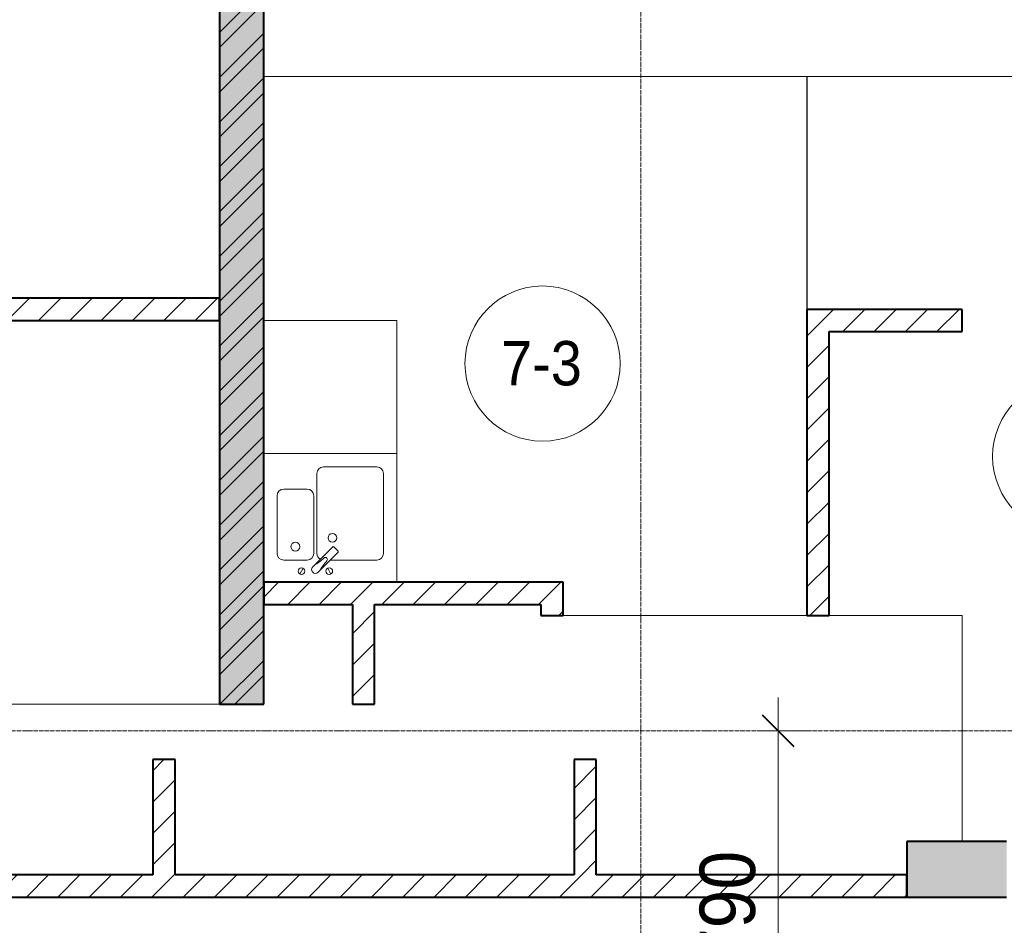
# Model space of a CAD drawing. Header units: millimetres. Extents: x 5617 to 106049, y 7718 to 209339.
# Tile 39 of 63: x 45318 to 49759, y 25423 to 29506. Entities that reach past the tile are written whole.
import ezdxf

# ---------------------------------------------------------------- set-up
doc = ezdxf.new("R2010")
doc.units = ezdxf.units.MM
doc.linetypes.add('ADSK_Линия сетки', pattern=[25, 20, -2.5, 0, -2.5])
doc.linetypes.add('Линия сетки', pattern=[25, 20, -2.5, 0, -2.5])
for name, color, linetype, lineweight in [('Марки помещений', 7, 'Continuous', 20), ('Мебель', 7, 'Continuous', 18), ('Оси', 7, 'Continuous', 9), ('Перекрытия', 7, 'Continuous', 18), ('Размеры', 7, 'Continuous', 9), ('Размеры-100', 7, 'Continuous', 9), ('Сантехнические приборы', 7, 'Continuous', 18), ('Стены', 7, 'Continuous', 18), ('Стены разрез', 7, 'Continuous', 40)]:
    doc.layers.add(name, color=color, linetype=linetype, lineweight=lineweight)
doc.styles.add('Arial', font='arial.ttf', dxfattribs={"width": 0.9, "height": 250})
doc.styles.add('Arial_3', font='arial.ttf', dxfattribs={"width": 0.9, "height": 200})
doc.dimstyles.new('Основной_2_5_мм', dxfattribs={"dimscale": 304.8, "dimtxt": 255.06485, "dimasz": 0.463911, "dimexe": 0.492126, "dimexo": 0.492126, "dimgap": 0.098425, "dimtad": 1, "dimdec": 0, "dimdsep": 46, "dimtxsty": 'Arial', "dimblk1": 'OBLIQUE', "dimblk2": 'OBLIQUE', "dimsah": 1, "dimcen": 0.09, "dimdle": 0.492126, "dimazin": 2, "dimtfac": 1, "dimtdec": 4, "dimtix": 1, "dimtmove": 0, "dimatfit": 3, "dimfxl": 1, "dimtvp": 1, "dimtolj": 1, "dimtzin": 0, "dimlwd": 20, "dimlwe": 20, "dimarcsym": 2})
pattern_1 = [(45, (0, 0), (-70.71068, 70.71068), [])]

# ---------------------------------------------------------------- blocks, each defined once
blk = doc.blocks.new('MR_Мойка - Кухонная мойка-V15-МКСС_К4_L18_61_500_')
at = {"layer": 'Сантехнические приборы', "color": 253, "true_color": 0xaaaaaa}
for p, q in [((-300, 550), (300, 550)), ((300, 550), (300, -30)), ((-30, 490), (210, 490)), ((-60, 100), (-60, 460)), ((240, 460), (240, 100)), ((-240, 100), (-240, 360)), ((-210, 390), (-104, 390)), ((-74, 360), (-74, 100)), ((-69.8, 48.2), (11.4, 129.4)), ((35.5, 105.4), (-45.7, 24.2)), ((15.7, 129.4), (35.5, 109.6)), ((-104, 70), (-210, 70)), ((-79, 39), (-69.8, 48.2)), ((210, 70), (0.1, 70)), ((-136.7, 6.7), (-122.6, 33.3)), ((-45.7, 24.2), (-55, 14.9)), ((2.7, 6.7), (-11.4, 33.3))]:
    blk.add_line(p, q, dxfattribs=at)
for centre, radius, start, end in [((-30, 460), 30, 90, 180), ((210, 460), 30, 0, 90), ((-210, 360), 30, 90, 180), ((-104, 360), 30, 0, 90), ((10, 170), 20, 0, 180), ((-157, 130), 20, 0, 180), ((10, 170), 20, 180, 0), ((-210, 100), 30, 180, 270), ((-157, 130), 20, 180, 0), ((-104, 100), 30, 270, 0), ((-30, 100), 30, 180, 241.4489), ((13.5, 127.3), 3, 45, 135), ((13.5, 127.3), 3, 45, 135), ((33.3, 107.5), 3, 315, 45), ((33.3, 107.5), 3, 315, 45), ((210, 100), 30, 270, 0), ((-171.5, 230.2), 208.5, 299.1823, 313.4054), ((136.3, -77.5), 208.5, 136.5946, 150.8177), ((-21.7, 72.3), 9.19, 315, 135), ((-129.7, 20), 15, 0, 180), ((-129.7, 20), 15, 180, 0), ((-67, 26.9), 17, 135, 315), ((-4.3, 20), 15, 0, 180), ((-4.3, 20), 15, 180, 0)]:
    blk.add_arc(centre, radius, start, end, dxfattribs=at)
blk = doc.blocks.new('MR_Зона обслуживания - MR_Зона обслуживания-V16-МКСС_К4_L18_61_500_')
at = {"layer": 'Мебель', "lineweight": 9}
for p, q in [((300, 600), (-300, 600)), ((300, 0), (300, 600)), ((-300, 0), (300, 0))]:
    blk.add_line(p, q, dxfattribs=at)
blk = doc.blocks.new('135_SLK_K4_AR_rvt-1-МКСС_К4_L18_61_500_')
at = {"layer": 'Стены разрез', "lineweight": 9, "true_color": 0xaaaaaa}
h = blk.add_hatch(dxfattribs=at)
h.set_pattern_fill('FP_1', color=253, style=0, pattern_type=2)
h.set_pattern_definition([(50, (0, 0), (218.62117, -19.1268), [22.86, -251.46]), (355, (0, 0), (-42.29187, 229.2684), [18.288, -201.168]), (100.451, (18.22, -1.6), (176.33107, 210.13963), [19.428, -213.708]), (46.184, (0, 60.96), (325.29495, -50.45164), [34.29, -377.19]), (96.636, (27.1, 56.76), (284.883, 296.91266), [29.142, -320.562]), (351.184, (0, 60.96), (284.8858, 296.9107), [27.432, -301.752]), (21, (30.48, 45.72), (181.93753, -122.71832), [22.86, -251.46]), (326, (30.48, 45.72), (74.16223, 221.0262), [18.288, -201.168]), (71.451, (45.64, 35.5), (256.10035, 98.30526), [19.428, -213.708]), (37.5, (0, 0), (3.70639, 101.465895), [3.353, -195.377, 3.353, -200.863, -201.93]), (37.5, (0, 0), (3.70639, 101.465895), [-402.946, 3.353, -198.577]), (7.5, (0, 0), (80.18358, 120.21653), [3.353, -113.081, 3.353, -190.805, -76.962]), (7.5, (0, 0), (80.18358, 120.21653), [-310.591, 3.353, -73.609]), (327.5, (-67.97, 0), (162.708646, -6.87497), [3.353, -72.847, 3.353, -234.391, -315.468]), (327.5, (-67.97, 0), (162.708646, -6.87497), [-313.944, 3.353, -312.115]), (317.5, (-98.45, 0), (177.75468, 30.51183), [3.353, -95.707, 3.353, -154.534, -224.028]), (317.5, (-98.45, 0), (177.75468, 30.51183), [-256.946, 3.353, -220.675])])
h.paths.add_polyline_path([(120450, 26420), (120650, 26420), (120650, 32900), (120450, 32900), (120450, 26543.4)])
h = blk.add_hatch(dxfattribs=at)
h.set_pattern_fill('FP_2', color=253, style=0, pattern_type=2)
h.set_pattern_definition([(45, (0, 0), (-101.02788, 101.02788), []), (45, (67.35, 0), (-101.02788, 101.02788), [])])
h.paths.add_polyline_path([(120450, 26420), (120650, 26420), (120650, 32900), (120450, 32900), (120450, 26543.4)])
h = blk.add_hatch(dxfattribs=at)
h.set_pattern_fill('FP_3', color=253, style=0, pattern_type=2)
h.set_pattern_definition(pattern_1)
h.paths.add_polyline_path([(120450, 28150), (120450, 28250), (119150, 28250), (119150, 28150), (119350.4, 28150)])
h.paths.add_polyline_path([(118350, 28150), (118350, 28250), (117060, 28250), (117060, 28150), (117118, 28150)])
h = blk.add_hatch(dxfattribs=at)
h.set_pattern_fill('FP_3', color=253, style=0, pattern_type=2)
h.set_pattern_definition(pattern_1)
h.paths.add_polyline_path([(123200, 26820), (123200, 28200), (123100, 28200), (123100, 26820)])
h = blk.add_hatch(dxfattribs=at)
h.set_pattern_fill('FP_3', color=253, style=0, pattern_type=2)
h.set_pattern_definition(pattern_1)
h.paths.add_polyline_path([(123800, 28100), (123800, 28200), (123200, 28200), (123200, 28100)])
h = blk.add_hatch(dxfattribs=at)
h.set_pattern_fill('FP_3', color=253, style=0, pattern_type=2)
h.set_pattern_definition(pattern_1)
h.paths.add_polyline_path([(121900, 26870), (121900, 26970), (120650, 26970), (120650, 26870), (121582.8, 26870)])
h = blk.add_hatch(dxfattribs=at)
h.set_pattern_fill('FP_3', color=253, style=0, pattern_type=2)
h.set_pattern_definition(pattern_1)
h.paths.add_polyline_path([(122000, 26820), (122000, 26970), (121900, 26970), (121900, 26820)])
h = blk.add_hatch(dxfattribs=at)
h.set_pattern_fill('FP_3', color=253, style=0, pattern_type=2)
h.set_pattern_definition(pattern_1)
h.paths.add_polyline_path([(121150, 26420), (121150, 26870), (121050, 26870), (121050, 26420)])
h = blk.add_hatch(dxfattribs=at)
h.set_pattern_fill('FP_3', color=253, style=0, pattern_type=2)
h.set_pattern_definition(pattern_1)
h.paths.add_polyline_path([(120250, 25650), (120250, 26170), (120150, 26170), (120150, 25650)])
h = blk.add_hatch(dxfattribs=at)
h.set_pattern_fill('FP_3', color=253, style=0, pattern_type=2)
h.set_pattern_definition(pattern_1)
h.paths.add_polyline_path([(122150, 25650), (122150, 26170), (122050, 26170), (122050, 25650)])
at = {"layer": 'Стены разрез', "lineweight": 18, "true_color": 0xcbcbcb}
h = blk.add_hatch(color=9, dxfattribs=at)
h.paths.add_polyline_path([(125550, 25550), (125550, 25800), (125100, 25800), (125100, 25550)])
h.paths.add_polyline_path([(124000, 25550), (124000, 25800), (123550, 25800), (123550, 25550), (123815.2, 25550)])
at = {"layer": 'Стены разрез', "lineweight": 9, "true_color": 0xaaaaaa}
h = blk.add_hatch(dxfattribs=at)
h.set_pattern_fill('FP_3', color=253, style=0, pattern_type=2)
h.set_pattern_definition(pattern_1)
h.paths.add_polyline_path([(123550, 25550), (123550, 25650), (115250, 25650), (115250, 25550), (119350.4, 25550)])
at = {"layer": 'Перекрытия', "color": 253, "true_color": 0xaaaaaa}
for p, q in [((122000, 26820), (123100, 26820)), ((123200, 26820), (123800, 26820)), ((123800, 26820), (123800, 25800)), ((117060, 26420), (120450, 26420))]:
    blk.add_line(p, q, dxfattribs=at)
at = {"layer": 'Стены', "color": 253, "true_color": 0xaaaaaa}
for p, q in [((120650, 29250.4), (124100, 29250.4)), ((123099.6, 29249.6), (120650, 29249.6)), ((123099.6, 28200), (123099.6, 29249.6)), ((123100.4, 29249.6), (123100.4, 28200)), ((124100, 29249.6), (123100.4, 29249.6))]:
    blk.add_line(p, q, dxfattribs=at)
at = {"layer": 'Стены разрез', "color": 253, "true_color": 0xaaaaaa}
for p, q in [((120450, 32900), (120450, 26420)), ((120650, 26420), (120650, 32900)), ((120450, 28250), (119150, 28250)), ((120450, 28150), (120450, 28250)), ((123100, 28200), (123100, 26820)), ((123200, 28200), (123100, 28200)), ((123800, 28200), (123200, 28200)), ((123800, 28100), (123800, 28200)), ((119150, 28150), (120450, 28150)), ((123200, 26820), (123200, 28100)), ((123200, 28100), (123800, 28100)), ((121900, 26970), (120650, 26970)), ((120650, 26970), (120650, 26870)), ((122000, 26970), (121900, 26970)), ((122000, 26820), (122000, 26970)), ((120650, 26870), (121050, 26870)), ((121050, 26870), (121050, 26420)), ((121150, 26870), (121900, 26870)), ((121150, 26420), (121150, 26870)), ((121900, 26870), (121900, 26820)), ((121900, 26820), (122000, 26820)), ((123100, 26820), (123200, 26820)), ((120450, 26420), (120650, 26420)), ((121050, 26420), (121150, 26420)), ((120250, 26170), (120150, 26170)), ((120150, 26170), (120150, 25650)), ((120250, 25650), (120250, 26170)), ((122150, 26170), (122050, 26170)), ((122050, 26170), (122050, 25650)), ((122150, 25650), (122150, 26170)), ((124000, 25800), (123550, 25800)), ((123550, 25800), (123550, 25550)), ((120150, 25650), (118490, 25650)), ((122050, 25650), (120250, 25650)), ((123550, 25650), (122150, 25650)), ((123550, 25550), (123550, 25650)), ((115250, 25550), (123550, 25550)), ((123550, 25550), (124000, 25550))]:
    blk.add_line(p, q, dxfattribs=at)
at = {"layer": 'Мебель', "color": 253, "lineweight": 18, "true_color": 0xaaaaaa}
blk.add_blockref('MR_Зона обслуживания - MR_Зона обслуживания-V16-МКСС_К4_L18_61_500_', (120950, 27550), dxfattribs=at)
at = {"layer": 'Сантехнические приборы', "color": 253, "lineweight": 18, "true_color": 0xaaaaaa}
blk.add_blockref('MR_Мойка - Кухонная мойка-V15-МКСС_К4_L18_61_500_', (120950, 27000), dxfattribs=at)
blk = doc.blocks.new('050_Марка_Помещение - Номер-620969-МКСС_К4_L18_61_500_')
at = {"layer": 'Марки помещений'}
blk.add_circle((0, 0), 3.5, dxfattribs=at)
blk = doc.blocks.new('DIMBLOCK24-МКСС_К4_L18_61_500_')
at = {"layer": 'Размеры-100', "lineweight": 20, "transparency": 16777216}
for p, q in [((48739.5, 26450), (48739.5, 24360)), ((48739.5, 26300), (48689.5, 26300)), ((48739.5, 26300), (48889.5, 26300)), ((48739.5, 24510), (48689.5, 24510)), ((48739.5, 24510), (48889.5, 24510))]:
    blk.add_line(p, q, dxfattribs=at)
at = {"layer": 'Размеры-100', "lineweight": 40, "transparency": 16777216}
for p, q in [((48739.5, 26300), (48668.8, 26370.7)), ((48739.5, 26300), (48810.2, 26229.3)), ((48739.5, 24510), (48668.8, 24580.7)), ((48739.5, 24510), (48810.2, 24439.3))]:
    blk.add_line(p, q, dxfattribs=at)
at = {"layer": 'Размеры-100', "color": 0, "lineweight": 20, "transparency": 16777216, "insert": (48384.9, 25059.7), "char_height": 250, "width": 828.765, "attachment_point": 1, "rotation": 90, "line_spacing_factor": 0.941778, "style": 'Arial'}
blk.add_mtext('1790', dxfattribs=at)
blk = doc.blocks.new('_Oblique')
at = {"color": 0, "linetype": 'ByBlock', "lineweight": -2}
blk.add_line((-0.5, -0.5), (0.5, 0.5), dxfattribs=at)

msp = doc.modelspace()

# ---------------------------------------------------------------- linework, layer by layer
at = {"layer": 'Оси', "linetype": 'Линия сетки'}
msp.add_line((48119, 12025.7), (48119, 33150), dxfattribs=at)
at = {"layer": 'Оси', "linetype": 'ADSK_Линия сетки'}
msp.add_line((62569, 26300), (24700.4, 26300), dxfattribs=at)

# ---------------------------------------------------------------- block references
at = {"lineweight": 5}
msp.add_blockref('135_SLK_K4_AR_rvt-1-МКСС_К4_L18_61_500_', (-74231, 0), dxfattribs=at)
at = {"layer": 'Марки помещений', "xscale": 99.99999999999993, "yscale": 99.99999999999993, "zscale": 99.99999999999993}
for p in [(47676.7, 27955.7), (50056.1, 27537)]:
    msp.add_blockref('050_Марка_Помещение - Номер-620969-МКСС_К4_L18_61_500_', p, dxfattribs=at)

# ---------------------------------------------------------------- texts
at = {"layer": 'Марки помещений', "lineweight": 9, "insert": (47490.2, 28057.5), "char_height": 200, "width": 447.342, "attachment_point": 1, "style": 'Arial_3'}
msp.add_mtext('7-3', dxfattribs=at)

# ---------------------------------------------------------------- dimensions: what is measured, and where the dimension line sits
at = {"layer": 'Размеры', "lineweight": 20}
dim = msp.add_linear_dim(base=(48739.5, 24510), p1=(48839.5, 26300), p2=(48839.5, 24510), angle=90, dimstyle='Основной_2_5_мм', override={"dimpost": '<>', "dimfxl": 1790}, dxfattribs=at)
dim.commit()
dim.dimension.update_dxf_attribs({"geometry": 'DIMBLOCK24-МКСС_К4_L18_61_500_', "text_midpoint": (48581.8, 25405)})

doc.saveas('drawing.dxf')
